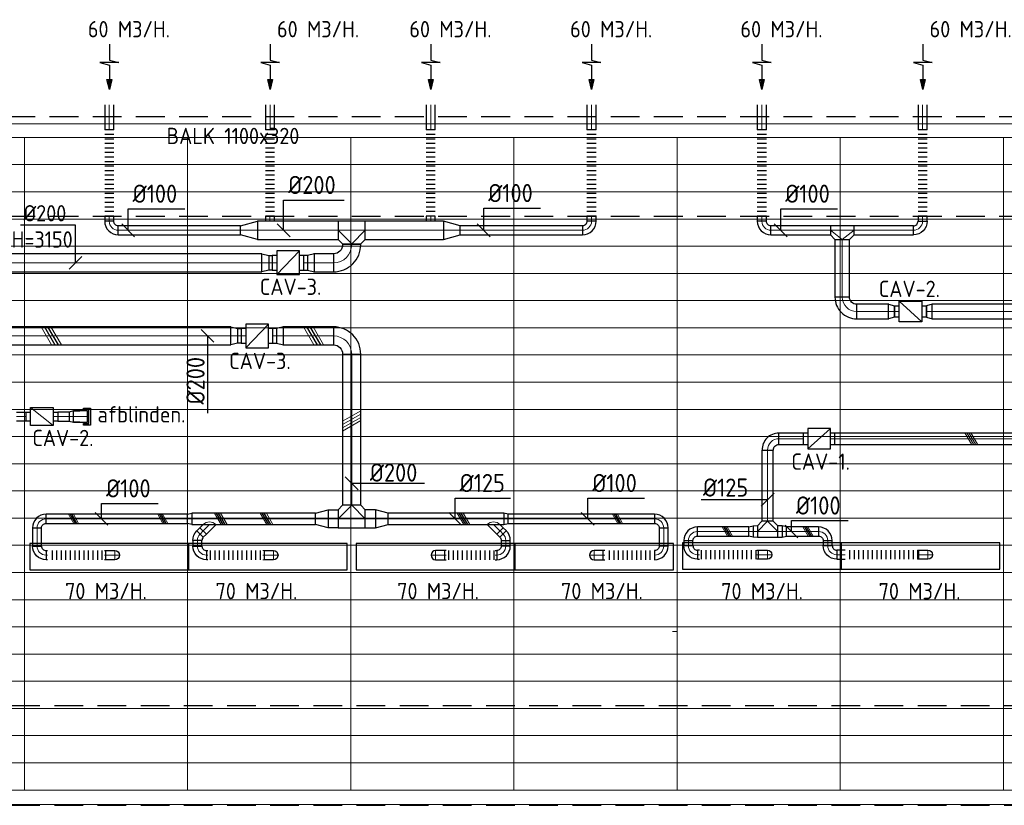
# Model space of a CAD drawing. Header units: millimetres. Extents: x -74135 to 19179, y 5032 to 51848.
# Tile 50 of 55: x -28709 to -17846, y 43180 to 51848. Entities that reach past the tile are written whole.
import ezdxf
from ezdxf.enums import TextEntityAlignment as Align

# ---------------------------------------------------------------- set-up
doc = ezdxf.new("R2010")
doc.units = ezdxf.units.MM
doc.header["$LTSCALE"] = 50
doc.linetypes.add('HIDDEN', pattern=[9.525, 6.35, -3.175])
for name, color, linetype in [('4plfd', 254, 'Continuous'), ('WL570---_RETOUR', 100, 'Continuous'), ('WL570---_TOEVOER', 200, 'Continuous'), ('WM570---_RETOUR', 2, 'Continuous'), ('WM570---_TOEVOER', 2, 'Continuous')]:
    doc.layers.add(name, color=color, linetype=linetype)
for name, color, linetype, lineweight in [('WL570---_BESTAAND-HARTLIJN', 161, 'Continuous', 0), ('WL570---_BESTAAND-MAATVOERING', 161, 'Continuous', 0), ('WL570---_BESTAAND-RETOUR', 140, 'Continuous', 0), ('WL570---_BESTAAND-TOEVOER', 180, 'Continuous', 0)]:
    doc.layers.add(name, color=color, linetype=linetype, lineweight=lineweight)
doc.styles.add('ISO', font='ISO', dxfattribs={"height": 162})
doc.styles.add('LZ-MAATVOEREN', font='simplex')
doc.styles.add('MAATVOERING', font='ISO')

# ---------------------------------------------------------------- blocks, each defined once
blk = doc.blocks.new('KARO')
for p, q in [((1, 0.5), (0, 0.5)), ((0, -0.5), (1, -0.5))]:
    blk.add_line(p, q)
at = {"invisible_edges": 15}
blk.add_3dface([(0, 0.5), (0, -0.5), (1, -0.5), (1, 0.5)], dxfattribs=at)
at = {"layer": 'WL570---_BESTAAND-HARTLIJN'}
blk.add_line((0, 0), (1, 0), dxfattribs=at)
blk = doc.blocks.new('VBX1001000010025000')
for points in [[(50, 50), (0, 50), (0, -50), (50, -50)], [(300, -50), (350, -50), (350, 50), (300, 50)]]:
    blk.add_lwpolyline(points)
blk.add_lwpolyline([(50, -100), (300, -100), (300, 100), (50, 100)], close=True)
at = {"layer": 'WL570---_BESTAAND-HARTLIJN'}
blk.add_line((300, 0), (350, 0), dxfattribs=at)
at = {"layer": 'WL570---_BESTAAND-TOEVOER'}
blk.add_line((50, -100), (300, 100), dxfattribs=at)
blk = doc.blocks.new('OSV1251000460K')
blk.add_lwpolyline([(-47, -62), (0, -50), (0, 50), (-47, 62)], close=True)
at = {"layer": 'WL570---_BESTAAND-HARTLIJN'}
blk.add_line((-47, 0), (0, 0), dxfattribs=at)
blk = doc.blocks.new('KAEND')
blk.add_line((0, -0.5), (0, 0.5))
blk = doc.blocks.new('ORN_T_SP')
blk.add_lwpolyline([(-0.5, 0.5), (-0.5, -0.5), (0.5, -0.5), (0.5, 0.5)], close=True)
at = {"style": 'LZ-MAATVOEREN', "flags": 9}
for tag, p in [('ROS_TYPE', (0.6333, 0.6833)), ('ROS_M3H', (0.6333, 0.4833)), ('ROS_ZIJDE', (0.6333, 0.2833)), ('ROS_STAT', (0.6333, 0.0833))]:
    blk.add_attdef(tag, p, '', height=0.125, dxfattribs=at)
blk = doc.blocks.new('UISO')
for p, q in [((0, 0.18), (1, 0.757)), ((0, 0), (1, 0.577))]:
    blk.add_line(p, q)
at = {"layer": 'WL570---_BESTAAND-TOEVOER'}
for p, q in [((0, 0.36), (1, 0.937)), ((0, -0.18), (1, 0.397))]:
    blk.add_line(p, q, dxfattribs=at)
blk = doc.blocks.new('OSV2001600740G')
blk.add_lwpolyline([(0, -100), (75, -80), (75, 80), (0, 100)], close=True)
at = {"layer": 'WL570---_BESTAAND-HARTLIJN'}
blk.add_line((0, 0), (75, 0), dxfattribs=at)
blk = doc.blocks.new('OBO20000090H')
blk.add_lwpolyline([(100, -200, 0.414214), (-200, 100), (-200, -100, -0.414214), (-100, -200)], format="xyb", close=True)
at = {"invisible_edges": 15}
for points in [[(-183, -102), (-148, 95), (-200, 100), (-200, -100)], [(-166, -106), (-97, 82), (-148, 95), (-183, -102)], [(-150, -113), (-50, 60), (-97, 82), (-166, -106)], [(-136, -123), (-7, 30), (-50, 60), (-150, -113)], [(-123, -136), (30, -7), (-7, 30), (-136, -123)], [(-113, -150), (60, -50), (30, -7), (-123, -136)], [(-106, -166), (82, -97), (60, -50), (-113, -150)], [(-102, -183), (95, -148), (82, -97), (-106, -166)], [(-100, -200), (100, -200), (95, -148), (-102, -183)]]:
    blk.add_3dface(points, dxfattribs=at)
at = {"layer": 'WL570---_BESTAAND-HARTLIJN'}
blk.add_arc((-200, -200), 200, 0, 90, dxfattribs=at)
blk = doc.blocks.new('VBX1601600016025000')
blk.add_lwpolyline([(50, -130), (300, -130), (300, 130), (50, 130)], close=True)
for points in [[(50, 80), (0, 80), (0, -80), (50, -80)], [(300, -80), (350, -80), (350, 80), (300, 80)]]:
    blk.add_lwpolyline(points)
at = {"layer": 'WL570---_BESTAAND-HARTLIJN'}
blk.add_line((300, 0), (350, 0), dxfattribs=at)
at = {"layer": 'WL570---_BESTAAND-TOEVOER'}
blk.add_line((50, -130), (300, 130), dxfattribs=at)
blk = doc.blocks.new('FLLINE100')
blk.add_line((0, -50), (0, 50))
blk = doc.blocks.new('OEX1000063300')
at = {"rotation": 180}
for p in [(50, 0), (100, 0), (150, 0), (200, 0), (250, 0), (300, 0), (350, 0), (400, 0), (450, 0), (500, 0), (550, 0), (600, 0)]:
    blk.add_blockref('FLLINE100', p, dxfattribs=at)
blk = doc.blocks.new('MVLINE')
blk.add_line((35.4, -35.4), (-35.4, 35.4))
blk = doc.blocks.new('OBO10000090L')
blk.add_lwpolyline([(50, 0, 0.414214), (-100, 150), (-100, 50, -0.414214), (-50, 0)], format="xyb", close=True)
at = {"invisible_edges": 15}
for points in [[(-91, 49), (-74, 148), (-100, 150), (-100, 50)], [(-83, 47), (-49, 141), (-74, 148), (-91, 49)], [(-75, 43), (-25, 130), (-49, 141), (-83, 47)], [(-68, 38), (-4, 115), (-25, 130), (-75, 43)], [(-62, 32), (15, 96), (-4, 115), (-68, 38)], [(-57, 25), (30, 75), (15, 96), (-62, 32)], [(-53, 17), (41, 51), (30, 75), (-57, 25)], [(-51, 9), (48, 26), (41, 51), (-53, 17)], [(-50, 0), (50, 0), (48, 26), (-51, 9)]]:
    blk.add_3dface(points, dxfattribs=at)
at = {"layer": 'WL570---_BESTAAND-HARTLIJN'}
blk.add_arc((-100, 0), 100, 0, 90, dxfattribs=at)
blk = doc.blocks.new('OBO10000090H')
blk.add_lwpolyline([(50, -100, 0.414214), (-100, 50), (-100, -50, -0.414214), (-50, -100)], format="xyb", close=True)
at = {"invisible_edges": 15}
for points in [[(-91, -51), (-74, 48), (-100, 50), (-100, -50)], [(-83, -53), (-49, 41), (-74, 48), (-91, -51)], [(-75, -57), (-25, 30), (-49, 41), (-83, -53)], [(-68, -62), (-4, 15), (-25, 30), (-75, -57)], [(-62, -68), (15, -4), (-4, 15), (-68, -62)], [(-57, -75), (30, -25), (15, -4), (-62, -68)], [(-53, -83), (41, -49), (30, -25), (-57, -75)], [(-51, -91), (48, -74), (41, -49), (-53, -83)], [(-50, -100), (50, -100), (48, -74), (-51, -91)]]:
    blk.add_3dface(points, dxfattribs=at)
at = {"layer": 'WL570---_BESTAAND-HARTLIJN'}
blk.add_arc((-100, -100), 100, 0, 90, dxfattribs=at)
blk = doc.blocks.new('OBO10000090ZE')
blk.add_lwpolyline([(-50, 0), (50, 0), (50, 100, 1), (-50, 100)], format="xyb", close=True)
at = {"layer": 'WL570---_BESTAAND-HARTLIJN'}
for points in [[(0, 0), (0, 150)], [(-50, 100), (50, 100)]]:
    blk.add_lwpolyline(points, dxfattribs=at)
blk = doc.blocks.new('OEX1000062700')
at = {"rotation": 180}
for p in [(50, 0), (100, 0), (150, 0), (200, 0), (250, 0), (300, 0), (350, 0), (400, 0), (450, 0), (500, 0), (550, 0), (600, 0)]:
    blk.add_blockref('FLLINE100', p, dxfattribs=at)
blk = doc.blocks.new('OZA1250100045L')
blk.add_lwpolyline([(-71, 0), (-106, 35), (-35, 106), (71, 0)])
at = {"layer": 'WL570---_BESTAAND-HARTLIJN'}
blk.add_line((0, 0), (-71, 71), dxfattribs=at)
at = {"layer": 'WL570---_BESTAAND-TOEVOER'}
blk.add_arc((0, 71), 100, 225, 315, dxfattribs=at)
blk = doc.blocks.new('OSV1251000460G')
blk.add_lwpolyline([(0, -62), (47, -50), (47, 50), (0, 62)], close=True)
at = {"layer": 'WL570---_BESTAAND-HARTLIJN'}
blk.add_line((0, 0), (47, 0), dxfattribs=at)
blk = doc.blocks.new('OBO10000045H')
blk.add_lwpolyline([(50, -41, 0.198912), (6, 65), (-65, -6, -0.198912), (-50, -41)], format="xyb", close=True)
at = {"invisible_edges": 15}
for points in [[(-62, -9), (15, 55), (6, 65), (-65, -6)], [(-59, -13), (23, 45), (15, 55), (-62, -9)], [(-57, -16), (30, 34), (23, 45), (-59, -13)], [(-55, -20), (36, 22), (30, 34), (-57, -16)], [(-53, -24), (41, 10), (36, 22), (-55, -20)], [(-52, -28), (45, -3), (41, 10), (-53, -24)], [(-51, -33), (48, -15), (45, -3), (-52, -28)], [(-50, -37), (49, -28), (48, -15), (-51, -33)], [(-50, -41), (50, -41), (49, -28), (-50, -37)]]:
    blk.add_3dface(points, dxfattribs=at)
at = {"layer": 'WL570---_BESTAAND-HARTLIJN'}
blk.add_arc((-100, -41), 100, 0, 45, dxfattribs=at)
blk = doc.blocks.new('OTS20020020000H')
blk.add_lwpolyline([(-150, -100), (150, -100), (150, 100), (100, 150), (-100, 150), (-150, 100)], close=True)
at = {"layer": 'WL570---_BESTAAND-HARTLIJN'}
blk.add_line((-150, 0), (150, 0), dxfattribs=at)
at = {"layer": 'WL570---_BESTAAND-RETOUR'}
blk.add_lwpolyline([(-150, 0), (0, 150), (150, 0)], dxfattribs=at)
blk = doc.blocks.new('OSV20012501390G')
blk.add_lwpolyline([(0, -100), (140, -62), (140, 62), (0, 100)], close=True)
at = {"layer": 'WL570---_BESTAAND-HARTLIJN'}
blk.add_line((0, 0), (140, 0), dxfattribs=at)
blk = doc.blocks.new('OEX1000056800')
at = {"rotation": 180}
for p in [(50, 0), (100, 0), (150, 0), (200, 0), (250, 0), (300, 0), (350, 0), (400, 0), (450, 0), (500, 0), (550, 0)]:
    blk.add_blockref('FLLINE100', p, dxfattribs=at)
blk = doc.blocks.new('OEX1000080500')
at = {"rotation": 180}
for p in [(50, 0), (100, 0), (150, 0), (200, 0), (250, 0), (300, 0), (350, 0), (400, 0), (450, 0), (500, 0), (550, 0), (600, 0), (650, 0), (700, 0), (750, 0), (800, 0)]:
    blk.add_blockref('FLLINE100', p, dxfattribs=at)
blk = doc.blocks.new('OSV20010001860G')
blk.add_lwpolyline([(0, -100), (187, -50), (187, 50), (0, 100)], close=True)
at = {"layer": 'WL570---_BESTAAND-HARTLIJN'}
blk.add_line((0, 0), (187, 0), dxfattribs=at)
blk = doc.blocks.new('OEX10000100000')
at = {"rotation": 90}
for p in [(0, -50), (0, -100), (0, -150), (0, -200), (0, -250), (0, -300), (0, -350), (0, -400), (0, -450), (0, -500), (0, -550), (0, -600), (0, -650), (0, -700), (0, -750), (0, -800), (0, -850), (0, -900), (0, -950), (0, -1000)]:
    blk.add_blockref('FLLINE100', p, dxfattribs=at)
blk = doc.blocks.new('AFZPIJL')
for points in [[(0, -10), (0, -6.52), (-2.06, -5.97), (2.06, -5.97), (0, -5.41), (0, 0)], [(-0.26, -2.22), (0, 0)], [(0.26, -2.22), (0, 0)]]:
    blk.add_lwpolyline(points)
blk.add_lwpolyline([(0.52, -2.22), (-0.52, -2.22), (0, 0)], close=True)
blk = doc.blocks.new('OEX1000058500')
at = {"rotation": 180}
for p in [(50, 0), (100, 0), (150, 0), (200, 0), (250, 0), (300, 0), (350, 0), (400, 0), (450, 0), (500, 0), (550, 0)]:
    blk.add_blockref('FLLINE100', p, dxfattribs=at)
blk = doc.blocks.new('OTS12512512500H')
blk.add_lwpolyline([(-112.5, -62.5), (112.5, -62.5), (112.5, 62.5), (62.5, 112.5), (-62.5, 112.5), (-112.5, 62.5)], close=True)
at = {"layer": 'WL570---_BESTAAND-HARTLIJN'}
blk.add_line((-112.5, 0), (112.5, 0), dxfattribs=at)
at = {"layer": 'WL570---_BESTAAND-TOEVOER'}
blk.add_lwpolyline([(-112.5, 0), (0, 112.5), (112.5, 0)], dxfattribs=at)
blk = doc.blocks.new('OEX1000067900')
at = {"rotation": 180}
for p in [(50, 0), (100, 0), (150, 0), (200, 0), (250, 0), (300, 0), (350, 0), (400, 0), (450, 0), (500, 0), (550, 0), (600, 0), (650, 0)]:
    blk.add_blockref('FLLINE100', p, dxfattribs=at)
blk = doc.blocks.new('OBO12500090H')
blk.add_lwpolyline([(62, -125, 0.414214), (-125, 62), (-125, -63, -0.414214), (-63, -125)], format="xyb", close=True)
at = {"invisible_edges": 15}
for points in [[(-114, -63), (-92, 60), (-125, 62), (-125, -63)], [(-104, -66), (-61, 51), (-92, 60), (-114, -63)], [(-94, -71), (-31, 37), (-61, 51), (-104, -66)], [(-85, -77), (-4, 19), (-31, 37), (-94, -71)], [(-77, -85), (19, -4), (-4, 19), (-85, -77)], [(-71, -94), (37, -31), (19, -4), (-77, -85)], [(-66, -104), (51, -61), (37, -31), (-71, -94)], [(-63, -114), (60, -92), (51, -61), (-66, -104)], [(-63, -125), (62, -125), (60, -92), (-63, -114)]]:
    blk.add_3dface(points, dxfattribs=at)
at = {"layer": 'WL570---_BESTAAND-HARTLIJN'}
blk.add_arc((-125, -125), 125, 0, 90, dxfattribs=at)
blk = doc.blocks.new('VBX1251250012525000')
blk.add_lwpolyline([(50, -112.5), (300, -112.5), (300, 112.5), (50, 112.5)], close=True)
for points in [[(50, 62.5), (0, 62.5), (0, -62.5), (50, -62.5)], [(300, -62.5), (350, -62.5), (350, 62.5), (300, 62.5)]]:
    blk.add_lwpolyline(points)
at = {"layer": 'WL570---_BESTAAND-HARTLIJN'}
blk.add_line((300, 0), (350, 0), dxfattribs=at)
at = {"layer": 'WL570---_BESTAAND-TOEVOER'}
blk.add_line((50, -112.5), (300, 112.5), dxfattribs=at)
blk = doc.blocks.new('OBO16000090H')
blk.add_lwpolyline([(80, -160, 0.414214), (-160, 80), (-160, -80, -0.414214), (-80, -160)], format="xyb", close=True)
at = {"invisible_edges": 15}
for points in [[(-146, -81), (-118, 76), (-160, 80), (-160, -80)], [(-133, -85), (-78, 66), (-118, 76), (-146, -81)], [(-120, -91), (-40, 48), (-78, 66), (-133, -85)], [(-109, -99), (-6, 24), (-40, 48), (-120, -91)], [(-99, -109), (24, -6), (-6, 24), (-109, -99)], [(-91, -120), (48, -40), (24, -6), (-99, -109)], [(-85, -133), (66, -78), (48, -40), (-91, -120)], [(-81, -146), (76, -118), (66, -78), (-85, -133)], [(-80, -160), (80, -160), (76, -118), (-81, -146)]]:
    blk.add_3dface(points, dxfattribs=at)
at = {"layer": 'WL570---_BESTAAND-HARTLIJN'}
blk.add_arc((-160, -160), 160, 0, 90, dxfattribs=at)
blk = doc.blocks.new('OTS10010016000H')
blk.add_lwpolyline([(-130, -50), (130, -50), (130, 50), (80, 100), (-80, 100), (-130, 50)], close=True)
at = {"layer": 'WL570---_BESTAAND-HARTLIJN'}
blk.add_line((-130, 0), (130, 0), dxfattribs=at)
at = {"layer": 'WL570---_BESTAAND-RETOUR'}
blk.add_lwpolyline([(-130, 0), (0, 100), (130, 0)], dxfattribs=at)
blk = doc.blocks.new('OSV1601250650G')
blk.add_lwpolyline([(0, -80), (65, -62), (65, 62), (0, 80)], close=True)
at = {"layer": 'WL570---_BESTAAND-HARTLIJN'}
blk.add_line((0, 0), (65, 0), dxfattribs=at)
blk = doc.blocks.new('Groep-47')
at = {"color": 8, "linetype": 'Continuous', "lineweight": 13}
for p, q in [((-73155, 49899), (-11883, 49899)), ((-73155, 49599), (-11883, 49599)), ((-73155, 49299), (-11883, 49299)), ((-73155, 48999), (-11883, 48999)), ((-73155, 48699), (-11883, 48699)), ((-73155, 48399), (-11883, 48399)), ((-73155, 48399), (-11883, 48399)), ((-73155, 48099), (-11883, 48099)), ((-73155, 47799), (-11883, 47799)), ((-73155, 47499), (-11883, 47499)), ((-73155, 47199), (-11883, 47199)), ((-73155, 46899), (-11883, 46899)), ((-73155, 46599), (-11883, 46599)), ((-73155, 46299), (-11883, 46299)), ((-73155, 45999), (-11883, 45999)), ((-73155, 45699), (-11883, 45699)), ((-73155, 45399), (-11883, 45399)), ((-73155, 45099), (-11883, 45099)), ((-73155, 44799), (-11883, 44799)), ((-73155, 44499), (-11655, 44499)), ((-73155, 44199), (-11655, 44199)), ((-73155, 43899), (-11655, 43899)), ((-73155, 43599), (-11655, 43599)), ((-73155, 43299), (-11655, 43299))]:
    blk.add_line(p, q, dxfattribs=at)
blk = doc.blocks.new('Groep-53')
at = {"color": 8, "linetype": 'Continuous', "lineweight": 13}
for p, q in [((-73305, 50349), (-4005, 50349)), ((-73155, 50199), (-4155, 50199)), ((-11855, 50199), (-65655, 50199)), ((-29655, 50199), (-29655, 42999)), ((-27855, 50199), (-27855, 42999)), ((-26055, 50199), (-26055, 42999)), ((-24255, 50199), (-24255, 42999)), ((-22455, 50199), (-22455, 42999)), ((-20655, 50199), (-20655, 42999)), ((-18855, 50199), (-18855, 42999)), ((-22505, 44749), (-22455, 44749)), ((-11655, 43299), (-36705, 43299)), ((-4155, 42999), (-36705, 42999)), ((-4005, 42838), (-36705, 42838))]:
    blk.add_line(p, q, dxfattribs=at)
at = {"color": 8}
blk.add_blockref('Groep-47', (0, 0), dxfattribs=at)
blk = doc.blocks.new('Block plafond 4e verd')
at = {"layer": '4plfd'}
blk.add_blockref('Groep-53', (73304.912, -19149.14), dxfattribs=at)

msp = doc.modelspace()

# ---------------------------------------------------------------- linework, layer by layer
at = {"color": 2, "linetype": 'HIDDEN'}
for p, q in [((-72194, 50780), (-3105, 50780)), ((-72194, 49680), (-3105, 49680)), ((-54044, 44280), (-3105, 44280)), ((-54044, 43180), (-3105, 43180))]:
    msp.add_line(p, q, dxfattribs=at)
at = {"layer": 'WL570---_TOEVOER'}
for p, q in [((-28006, 47546), (-28006, 47563)), ((-28006, 47563), (-27928, 47563)), ((-27946, 47546), (-28006, 47546)), ((-27946, 47392), (-27946, 47546)), ((-27928, 47563), (-27928, 47373)), ((-28006, 47392), (-27946, 47392)), ((-28006, 47373), (-28006, 47392)), ((-27928, 47373), (-28006, 47373))]:
    msp.add_line(p, q, dxfattribs=at)
at = {"layer": 'WM570---_RETOUR'}
for points in [[(-27513, 49524), (-27513, 49762), (-26887, 49762)], [(-25797, 49524), (-25797, 49857), (-25128, 49857)], [(-23590, 49524), (-23590, 49768), (-22964, 49768)], [(-20313, 49524), (-20313, 49762), (-19687, 49762)], [(-28093, 49166), (-28093, 49582), (-28699, 49582)]]:
    msp.add_lwpolyline(points, dxfattribs=at)
at = {"layer": 'WM570---_TOEVOER'}
for points in [[(-26637, 48359), (-26637, 48177), (-26637, 47508)], [(-25046, 46733), (-24244, 46733)], [(-27806, 46341), (-27806, 46510), (-27180, 46510)], [(-23905, 46341), (-23905, 46569), (-23293, 46569)], [(-22442, 46341), (-22442, 46569), (-21816, 46569)], [(-20457, 46552), (-20578, 46552), (-21190, 46552)], [(-20194, 46201), (-20194, 46321), (-19568, 46321)]]:
    msp.add_lwpolyline(points, dxfattribs=at)

# ---------------------------------------------------------------- block references
at = {"layer": 'WL570---_BESTAAND-RETOUR', "xscale": 8.033562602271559, "yscale": 200, "zscale": 200, "rotation": 90}
msp.add_blockref('KARO', (-25046, 49366), dxfattribs=at)
at = {"layer": 'WL570---_BESTAAND-TOEVOER'}
for p, xscale, yscale, zscale, rotation in [((-24946, 47496), 200, 200, 200, 180), ((-18164, 47163), 125, 125, 125, 90)]:
    msp.add_blockref('UISO', p, dxfattribs=dict(at, xscale=xscale, yscale=yscale, zscale=zscale, rotation=rotation))
for p, xscale, yscale, zscale in [((-20570, 46201), -47.6584454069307, 125, 125), ((-26009, 45940), -16.03765465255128, 100, 100), ((-18788, 45945), -16.03765465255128, 100, 100)]:
    msp.add_blockref('KARO', p, dxfattribs=dict(at, xscale=xscale, yscale=yscale, zscale=zscale))
at = {"layer": 'WL570---_RETOUR'}
for name, p, xscale, yscale, zscale, rotation in [('AFZPIJL', (-27720, 51076), 50, 50, 50, 180), ('AFZPIJL', (-25946, 51076), 50, 50, 50, 180), ('AFZPIJL', (-24173, 51076), 50, 50, 50, 180), ('AFZPIJL', (-22399, 51076), 50, 50, 50, 180), ('AFZPIJL', (-20520, 51076), 50, 50, 50, 180), ('AFZPIJL', (-18746, 51076), 50, 50, 50, 180), ('KARO', (-27721, 50632), 275.9456809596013, 100, 100, 90), ('KARO', (-25947, 50632), 275.9456809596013, 100, 100, 90), ('KARO', (-24174, 50632), 275.9456809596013, 100, 100, 90), ('KARO', (-22400, 50632), 275.9456809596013, 100, 100, 90), ('KARO', (-20521, 50632), 275.9456809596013, 100, 100, 90), ('KARO', (-18747, 50632), 275.9456809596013, 100, 100, 90), ('KARO', (-27721, 49681), 55.98824614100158, 100, 100, 270), ('KARO', (-25948, 49681), 56.74591008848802, 100, 100, 270), ('KARO', (-24174, 49681), 56.29579252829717, 100, 100, 270), ('KARO', (-22400, 49681), 56.55323533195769, 100, 100, 270), ('KARO', (-20521, 49681), 55.98824614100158, 100, 100, 270), ('KARO', (-18748, 49681), 56.74591008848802, 100, 100, 270), ('KARO', (-26273, 49524), 1348.069124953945, 100, 100, 180), ('KARO', (-24035, 49524), 860.8724979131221, 200, 200, 180), ('KARO', (-22500, 49524), 1348.069124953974, 100, 100, 180), ('KARO', (-19634, 49424), 636.4863840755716, 160, 160, 270), ('KARO', (-25963, 49166), -41.65426006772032, 160, 160, 180), ('KARO', (-25532, 49166), 41.65426006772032, 160, 160, 180)]:
    msp.add_blockref(name, p, dxfattribs=dict(at, xscale=xscale, yscale=yscale, zscale=zscale, rotation=rotation))
for name, p in [('Block plafond 4e verd', (-72306, 19499)), ('OEX10000100000', (-27721, 50681)), ('OEX10000100000', (-25947, 50681)), ('OEX10000100000', (-24174, 50681)), ('OEX10000100000', (-22400, 50681)), ('OEX10000100000', (-20521, 50681)), ('OEX10000100000', (-18747, 50681)), ('OSV20010001860G', (-24035, 49524))]:
    msp.add_blockref(name, p, dxfattribs=at)
for name, p, rotation in [('OBO10000090H', (-27721, 49524), 180), ('OTS20020020000H', (-25046, 49524), 180), ('OBO10000090H', (-22400, 49524), 270), ('OBO10000090H', (-20521, 49524), 180), ('OTS10010016000H', (-19634, 49524), 180), ('OBO20000090H', (-25046, 49166), 270), ('VBX1601600016025000', (-25573, 49166), 179.9999999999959), ('OSV2001600740G', (-25458, 49166), 180), ('OBO16000090H', (-19634, 48628), 180), ('OSV1601250650G', (-18641, 48628), 180.000000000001)]:
    msp.add_blockref(name, p, dxfattribs=dict(at, rotation=rotation))
at = {"layer": 'WL570---_RETOUR', "xscale": -1}
for name, p in [('OSV20010001860G', (-26087, 49524)), ('VBX1251250012525000', (-18707, 48628))]:
    msp.add_blockref(name, p, dxfattribs=at)
at = {"layer": 'WL570---_RETOUR'}
for p, xscale, yscale, zscale in [((-26087, 49524), 890.8466924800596, 200, 200), ((-20421, 49524), 656.8437517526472, 100, 100), ((-19504, 49524), 656.8437517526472, 100, 100), ((-29897, 49166), 3859.982649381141, 200, 200), ((-25462, 49166), 216.2812768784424, 200, 200), ((-19474, 48628), 352.5524974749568, 160, 160), ((-18641, 48628), 5894.134085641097, 160, 160)]:
    msp.add_blockref('KARO', p, dxfattribs=dict(at, xscale=xscale, yscale=yscale, zscale=zscale))
at = {"layer": 'WL570---_RETOUR', "xscale": -1, "rotation": 180}
for name, p in [('OBO10000090H', (-18748, 49524)), ('OSV2001600740G', (-26037, 49166)), ('OSV1601250650G', (-19122, 48628))]:
    msp.add_blockref(name, p, dxfattribs=at)
at = {"layer": 'WL570---_TOEVOER'}
for name, p, xscale, yscale, zscale, rotation in [('KARO', (-26380, 48359), 2493.668123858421, 200, 200, 180), ('UISO', (-28437, 48459), 200, 200, 200, 270), ('KARO', (-25246, 48359), 554.4755642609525, 200, 200, 180), ('UISO', (-25543, 48459), 200, 200, 200, 270), ('KARO', (-26305, 48359), -41.65426006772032, 160, 160, 180), ('KARO', (-25875, 48359), 41.65426006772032, 160, 160, 180.000000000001), ('KARO', (-25046, 46491), 1668.224755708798, 200, 200, 90), ('KARO', (-20457, 47100), 786.1019632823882, 125, 125, 270.0000000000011), ('KARO', (-26857, 46341), 1561.143100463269, 100, 100, 180.0000000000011), ('UISO', (-28077, 46291), 100, 100, 100, 90), ('UISO', (-27092, 46291), 100, 100, 100, 90), ('UISO', (-26443, 46278), 125, 125, 125, 90), ('UISO', (-25938, 46278), 125, 125, 125, 90), ('KARO', (-23367, 46341), 1278.404309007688, 125, 125, 180.0000000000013), ('UISO', (-23765, 46278), 125, 125, 125, 90), ('UISO', (-22075, 46291), 100, 100, 100, 90), ('KARO', (-28518, 46040), 201.0308842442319, 100, 100, 90), ('KARO', (-26719, 46173), -48.98494323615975, 100, 100, 224.9999999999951), ('KARO', (-23375, 46173), 48.98494323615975, 100, 100, 135.0000000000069), ('KARO', (-21604, 46241), 201.0308842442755, 100, 100, 269.9999999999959), ('UISO', (-20864, 46151), 100, 100, 100, 90), ('KARO', (-19894, 46201), 356.5983112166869, 100, 100, 180.000000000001), ('UISO', (-20050, 46251), 100, 100, 100, 270), ('KARO', (-26748, 46040), 62.47194246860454, 100, 100, 90), ('KARO', (-23346, 46102), 62.47194246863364, 100, 100, 270), ('KARO', (-21331, 46045), 56.45693985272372, 100, 100, 90.00000000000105), ('KARO', (-19794, 46101), 56.45693985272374, 100, 100, 270.000000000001), ('KARO', (-19603, 45945), 90.43692295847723, 100, 100, 180.000000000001)]:
    msp.add_blockref(name, p, dxfattribs=dict(at, xscale=xscale, yscale=yscale, zscale=zscale, rotation=rotation))
at = {"layer": 'WL570---_TOEVOER', "xscale": -1}
for name, p, rotation in [('OSV2001600740G', (-26380, 48359), 180), ('VBX1001000010025000', (-28638, 47469), 180), ('OZA1250100045L', (-26614, 46278), 180), ('OBO10000090L', (-28418, 45940), 90.00000000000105), ('OBO10000090ZE', (-27759, 45940), 270.000000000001), ('OBO10000090L', (-26648, 45940), 90.00000000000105), ('OBO10000090ZE', (-26009, 45940), 270.000000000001), ('OBO10000090L', (-21231, 45945), 90.00000000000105), ('OBO10000090ZE', (-20559, 45945), 270.000000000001), ('OBO10000090L', (-19694, 45945), 90.00000000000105), ('OBO10000090ZE', (-18788, 45945), 270.000000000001)]:
    msp.add_blockref(name, p, dxfattribs=dict(at, rotation=rotation))
at = {"layer": 'WL570---_TOEVOER'}
for name, p, rotation in [('VBX1601600016025000', (-25915, 48359), 179.9999999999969), ('OSV2001600740G', (-25800, 48359), 180.000000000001), ('OSV1251000460K', (-28164, 47469), 180), ('OBO12500090H', (-20457, 47225), 90), ('OBO10000090H', (-28518, 46341), 90.00000000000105), ('OZA1250100045L', (-23481, 46278), 180.000000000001), ('OBO10000090H', (-21331, 46201), 90.00000000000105), ('OBO10000090ZE', (-24020, 45940), 90.00000000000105), ('OBO10000090L', (-23446, 45940), 270.000000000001), ('OBO10000090ZE', (-22271, 45940), 90.00000000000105), ('OBO10000090L', (-21704, 45940), 270.000000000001)]:
    msp.add_blockref(name, p, dxfattribs=dict(at, rotation=rotation))
for name, p in [('OBO20000090H', (-25046, 48359)), ('VBX1251250012525000', (-20065, 47225)), ('OTS20020020000H', (-25046, 46341)), ('OSV20012501390G', (-24785, 46341)), ('OSV1251000460G', (-23367, 46341)), ('OBO10000090H', (-21604, 46341)), ('OTS12512512500H', (-20457, 46201)), ('OBO10000045H', (-23346, 46144)), ('OSV1251000460G', (-20297, 46201)), ('OBO10000090H', (-19794, 46201)), ('OEX1000062700', (-28402, 45940)), ('OEX1000063300', (-26657, 45940)), ('OEX1000056800', (-24027, 45940)), ('OEX1000058500', (-22255, 45940)), ('OEX1000067900', (-21239, 45945)), ('OEX1000080500', (-19603, 45945))]:
    msp.add_blockref(name, p, dxfattribs=at)
for name, p, xscale, yscale, zscale in [('KARO', (-28635, 47469), -108.742564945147, 100, 100), ('KARO', (-28288, 47469), 124.3424746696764, 100, 100), ('KARO', (-28117, 47469), 156.3327842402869, 125, 125), ('KARO', (-28045, 47469), -72.68702982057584, 125, 125), ('KAEND', (-27961, 47469), 125, 125, 125), ('KARO', (-20332, 47225), 267.6753112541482, 125, 125), ('KARO', (-19715, 47225), 7069.875040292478, 125, 125), ('KARO', (-26810, 46341), 1363.791594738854, 125, 125), ('KARO', (-25196, 46341), -110.7921796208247, 200, 200), ('KARO', (-24896, 46341), 110.7921796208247, 200, 200), ('KARO', (-23320, 46341), 1616.063762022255, 100, 100), ('KARO', (-21231, 46201), 566.8356749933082, 100, 100), ('KARO', (-20345, 46201), 47.6584454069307, 125, 125), ('KARO', (-28402, 45940), -16.2227493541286, 100, 100), ('KARO', (-27759, 45940), -16.03765465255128, 100, 100), ('KARO', (-26632, 45940), -16.2227493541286, 100, 100), ('KARO', (-24020, 45940), 16.03765465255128, 100, 100), ('KARO', (-23462, 45939), 16.2227493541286, 100, 100), ('KARO', (-22271, 45940), 16.03765465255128, 100, 100), ('KARO', (-21231, 45945), 22.48026519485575, 100, 100), ('KARO', (-20559, 45945), -16.03765465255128, 100, 100)]:
    msp.add_blockref(name, p, dxfattribs=dict(at, xscale=xscale, yscale=yscale, zscale=zscale))
at = {"layer": 'WL570---_TOEVOER', "xscale": -1}
for name, p in [('OSV1251000460G', (-26810, 46341)), ('OSV20012501390G', (-25307, 46341)), ('OBO10000045H', (-26748, 46144)), ('OSV1251000460G', (-20617, 46201))]:
    msp.add_blockref(name, p, dxfattribs=at)
at = {"layer": 'WL570---_TOEVOER', "xscale": 1750, "yscale": 290}
for p in [(-27721, 45925), (-25971, 45925), (-24120, 45925), (-22371, 45925), (-20521, 45931), (-18771, 45931)]:
    msp.add_blockref('ORN_T_SP', p, dxfattribs=at)
at = {"layer": 'WM570---_RETOUR', "yscale": 2, "zscale": 2}
for p, xscale in [((-27513, 49524), 2), ((-25797, 49524), 2), ((-23590, 49524), 2), ((-20313, 49524), 2), ((-28093, 49166), -2)]:
    msp.add_blockref('MVLINE', p, dxfattribs=dict(at, xscale=xscale))
at = {"layer": 'WM570---_TOEVOER', "xscale": 2, "yscale": 2, "zscale": 2}
for p in [(-26637, 48359), (-25046, 46733), (-27806, 46341), (-23905, 46341), (-22442, 46341), (-20194, 46201)]:
    msp.add_blockref('MVLINE', p, dxfattribs=at)
at = {"layer": 'WM570---_TOEVOER', "xscale": 2, "yscale": 2, "zscale": 2, "rotation": 90.00000000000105}
msp.add_blockref('MVLINE', (-20457, 46552), dxfattribs=at)

# ---------------------------------------------------------------- texts
at = {"style": 'ISO'}
msp.add_text('BALK 1100x320', height=180, dxfattribs=at).set_placement((-27088, 50475))
at = {"layer": 'WL570---_BESTAAND-MAATVOERING', "style": 'MAATVOERING'}
msp.add_text('CAV-1.', height=180, dxfattribs=at).set_placement((-20195, 46882))
at = {"layer": 'WM570---_RETOUR', "style": 'MAATVOERING'}
for s, height, p in [('60 M3/H.', 180, (-27957, 51653)), ('60 M3/H.', 180, (-25870, 51653)), ('60 M3/H.', 180, (-24410, 51653)), ('60 M3/H.', 180, (-22636, 51653)), ('60 M3/H.', 180, (-20757, 51653)), ('60 M3/H.', 180, (-18670, 51653)), ('%%c200', 200, (-25747, 49924)), ('%%c100', 200, (-27463, 49828)), ('%%c100', 200, (-23540, 49835)), ('%%c100', 200, (-20263, 49828)), ('%%c200', 180, (-28667, 49622)), ('H=3150', 180, (-28797, 49333)), ('CAV-3.', 180, (-26060, 48811)), ('CAV-2.', 180, (-19231, 48788))]:
    msp.add_text(s, height=height, dxfattribs=at).set_placement(p)
at = {"layer": 'WM570---_TOEVOER', "style": 'MAATVOERING'}
for s, height, p in [('CAV-3.', 180, (-26398, 47993)), ('afblinden.', 180, (-27851, 47404)), ('CAV-2.', 180, (-28570, 47143)), ('%%c200', 200, (-24846, 46751)), ('%%c125', 200, (-23855, 46636)), ('%%c100', 200, (-22392, 46636)), ('%%c100', 200, (-27756, 46577)), ('%%c100', 200, (-20144, 46388)), ('70 M3/H.', 180, (-28208, 45454)), ('70 M3/H.', 180, (-26548, 45454)), ('70 M3/H.', 180, (-24544, 45454)), ('70 M3/H.', 180, (-22736, 45454)), ('70 M3/H.', 180, (-20969, 45453)), ('70 M3/H.', 180, (-19232, 45453))]:
    msp.add_text(s, height=height, dxfattribs=at).set_placement(p)
msp.add_text('%%c200', height=200, rotation=90, dxfattribs=at).set_placement((-26669, 48127), align=Align.RIGHT)
msp.add_text('%%c125', height=200, dxfattribs=at).set_placement((-20671, 46586), align=Align.RIGHT)

doc.saveas('drawing.dxf')
